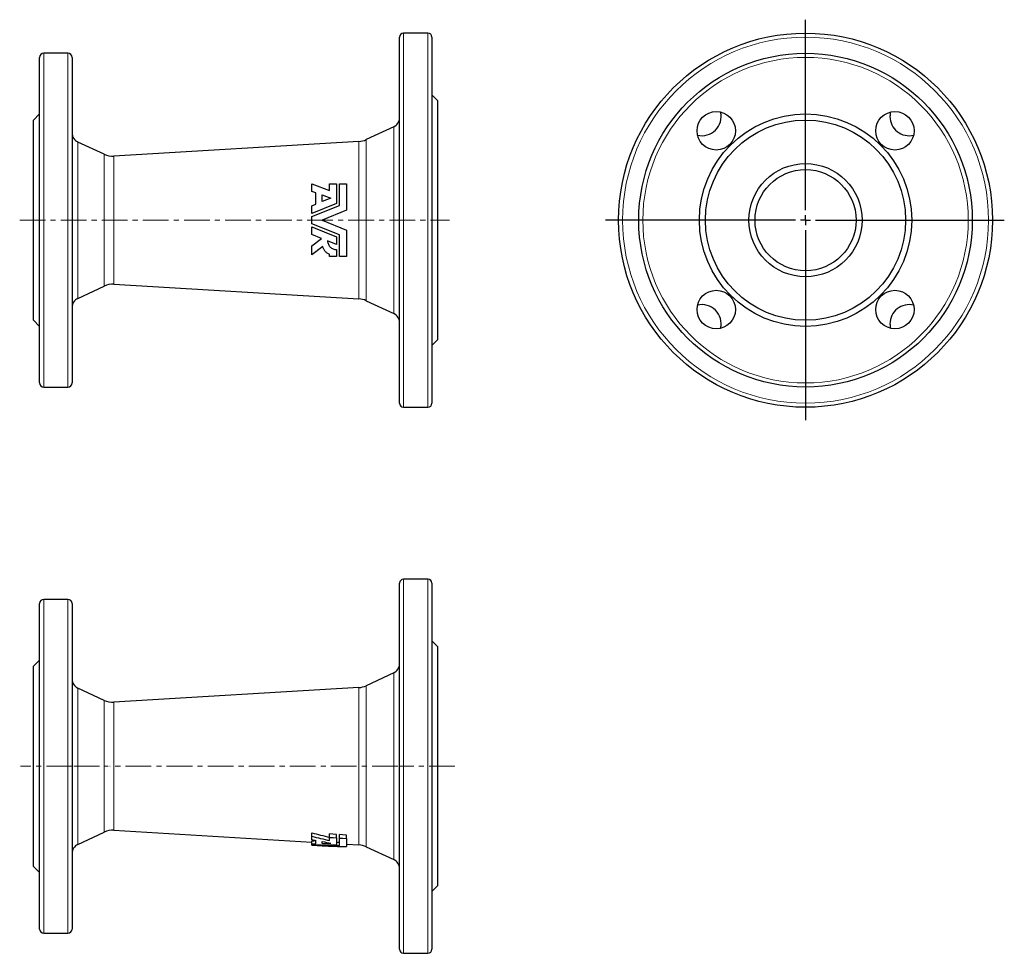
# Model space of a CAD drawing. Header units: millimetres. Extents: x 59 to 546, y 36 to 498.
import ezdxf

# ---------------------------------------------------------------- set-up
doc = ezdxf.new("R2010")
doc.units = ezdxf.units.MM
doc.linetypes.add('CENTERX2', pattern=[20.32, 12.7, -2.54, 2.54, -2.54])
doc.layers.add('FORMAT', color=7, linetype='Continuous')

# ---------------------------------------------------------------- blocks, each defined once
blk = doc.blocks.new('SW_CENTERMARKSYMBOL_0')
at = {"layer": 'FORMAT', "color": 0}
for p, q in [((0, 5), (0, 99.13)), ((-5, 0), (-99.01, 0)), ((0, 0), (-2.5, 0)), ((0, 0), (0, 2.5)), ((0, 0), (0, -2.5)), ((0, 0), (2.5, 0)), ((5, 0), (98.32, 0)), ((0, -5), (0, -98.91))]:
    blk.add_line(p, q, dxfattribs=at)

msp = doc.modelspace()

# ---------------------------------------------------------------- linework, layer by layer
at = {"color": 7, "linetype": 'Continuous', "lineweight": 25}
for p, q in [((247.05, 308.14), (247.05, 489.14)), ((261.05, 491.14), (249.05, 491.14)), ((263.05, 489.14), (263.05, 398.64)), ((69.05, 318.14), (69.05, 479.14)), ((83.05, 481.14), (71.05, 481.14)), ((85.05, 479.14), (85.05, 398.64)), ((266.05, 457.64), (263.05, 460.64)), ((266.05, 398.64), (266.05, 457.64)), ((69.05, 451.14), (66.05, 448.14)), ((66.05, 398.64), (66.05, 448.14)), ((244.17, 444.79), (230.58, 438.46)), ((100.96, 431.22), (87.94, 437.29)), ((226.95, 437.54), (105.79, 430.3)), ((203.71, 412.83), (203.71, 416.64)), ((203.71, 416.64), (212.49, 413.27)), ((212.49, 413.27), (212.49, 416.64)), ((212.49, 416.64), (215.92, 416.64)), ((215.92, 416.64), (215.92, 406.89)), ((217.29, 405.96), (217.29, 416.64)), ((217.29, 416.64), (220.85, 416.64)), ((220.85, 416.64), (220.85, 403.53)), ((205.59, 412.11), (203.71, 412.83)), ((205.59, 406.52), (205.59, 412.11)), ((208.85, 411.22), (213.12, 409.58)), ((208.85, 407.85), (208.85, 411.22)), ((213.12, 409.58), (208.85, 407.85)), ((215.92, 406.89), (203.71, 401.91)), ((203.71, 405.75), (205.59, 406.52)), ((203.71, 400.43), (217.29, 405.96)), ((203.71, 401.91), (203.71, 405.75)), ((203.71, 396.85), (203.71, 400.43)), ((220.85, 403.53), (208.85, 398.64)), ((66.05, 349.14), (66.05, 398.64)), ((85.05, 398.64), (85.05, 318.14)), ((217.29, 391.32), (203.71, 396.85)), ((203.71, 391.53), (203.71, 395.37)), ((203.71, 395.37), (215.92, 390.39)), ((208.85, 398.64), (220.85, 393.75)), ((263.05, 398.64), (263.05, 308.14)), ((266.05, 339.64), (266.05, 398.64)), ((208.51, 389.57), (203.71, 391.53)), ((215.92, 390.39), (215.92, 386.55)), ((217.29, 380.64), (217.29, 391.32)), ((220.85, 393.75), (220.85, 380.64)), ((203.71, 385.95), (208.51, 389.57)), ((203.71, 381.5), (203.71, 385.95)), ((209.14, 385.59), (203.71, 381.5)), ((215.92, 386.55), (211.47, 388.37)), ((212.49, 380.64), (212.49, 381.67)), ((215.92, 380.64), (212.49, 380.64)), ((215.92, 384.07), (215.92, 380.64)), ((220.85, 380.64), (217.29, 380.64)), ((87.94, 359.99), (100.96, 366.06)), ((105.79, 366.98), (226.95, 359.74)), ((230.58, 358.82), (244.17, 352.49)), ((66.05, 349.14), (69.05, 346.14)), ((263.05, 336.64), (266.05, 339.64)), ((71.05, 316.14), (83.05, 316.14)), ((249.05, 306.14), (261.05, 306.14)), ((261.05, 221.14), (249.05, 221.14)), ((247.05, 38.14), (247.05, 219.14)), ((263.05, 219.14), (263.05, 38.14)), ((83.05, 211.14), (71.05, 211.14)), ((69.05, 48.14), (69.05, 209.14)), ((85.05, 209.14), (85.05, 48.14)), ((266.05, 187.64), (263.05, 190.64)), ((266.05, 69.64), (266.05, 187.64)), ((69.05, 181.14), (66.05, 178.14)), ((66.05, 79.14), (66.05, 178.14)), ((244.17, 174.79), (230.58, 168.46)), ((100.96, 161.22), (87.94, 167.29)), ((226.95, 167.54), (105.79, 160.3)), ((87.94, 89.99), (100.96, 96.06)), ((105.79, 96.98), (203.71, 91.13)), ((203.71, 94.03), (203.71, 95.73)), ((203.71, 92.3), (203.71, 94.03)), ((212.49, 93.44), (212.49, 95.13)), ((212.49, 91.91), (212.49, 93.44)), ((215.92, 93.21), (215.92, 94.9)), ((215.92, 93.21), (215.92, 89.76)), ((217.29, 93.12), (217.29, 94.81)), ((217.29, 89.49), (217.29, 93.12)), ((220.85, 92.88), (220.85, 94.57)), ((220.85, 92.88), (220.85, 88.9)), ((203.71, 90.28), (203.71, 91.81)), ((203.71, 89.76), (203.71, 90.28)), ((203.71, 89.67), (203.71, 89.76)), ((203.71, 89.63), (203.71, 89.67)), ((203.71, 89.63), (208.85, 89.32)), ((205.59, 90.32), (205.59, 91.9)), ((208.85, 90.41), (208.85, 91.39)), ((220.85, 90.11), (226.95, 89.74)), ((230.58, 88.82), (244.17, 82.49)), ((66.05, 79.14), (69.05, 76.14)), ((263.05, 66.64), (266.05, 69.64)), ((71.05, 46.14), (83.05, 46.14)), ((249.05, 36.14), (261.05, 36.14))]:
    msp.add_line(p, q, dxfattribs=at)
at = {"color": 8, "linetype": 'Continuous', "lineweight": 18}
for p, q in [((249.05, 491.14), (249.05, 306.14)), ((261.05, 398.64), (261.05, 491.14)), ((71.05, 481.14), (71.05, 316.14)), ((83.05, 398.64), (83.05, 481.14)), ((244.17, 352.49), (244.17, 444.79)), ((230.58, 438.46), (230.58, 358.82)), ((87.94, 437.29), (87.94, 398.64)), ((226.95, 359.74), (226.95, 437.54)), ((100.96, 398.64), (100.96, 431.22)), ((105.79, 430.3), (105.79, 366.98)), ((83.05, 316.14), (83.05, 398.64)), ((87.94, 398.64), (87.94, 359.99)), ((100.96, 366.06), (100.96, 398.64)), ((261.05, 306.14), (261.05, 398.64)), ((249.05, 221.14), (249.05, 36.14)), ((261.05, 36.14), (261.05, 221.14)), ((71.05, 211.14), (71.05, 46.14)), ((83.05, 46.14), (83.05, 211.14)), ((244.17, 82.49), (244.17, 174.79)), ((87.94, 167.29), (87.94, 89.99)), ((226.95, 89.74), (226.95, 167.54)), ((230.58, 168.46), (230.58, 88.82)), ((100.96, 96.06), (100.96, 161.22)), ((105.79, 160.3), (105.79, 96.98))]:
    msp.add_line(p, q, dxfattribs=at)
at = {"color": 7, "linetype": 'Continuous', "lineweight": 25, "flags": 128}
for points in [[(215.92, 94.9), (214.03, 95.03), (212.49, 95.13)], [(212.49, 93.44), (214.22, 93.32), (215.92, 93.21)], [(220.85, 94.57), (218.89, 94.7), (217.29, 94.81)], [(217.29, 93.12), (219.06, 93), (220.85, 92.88)]]:
    msp.add_lwpolyline(points, dxfattribs=at)
at = {"color": 7, "linetype": 'Continuous', "lineweight": 25}
for centre, radius in [((447.89, 398.64), 92.5), ((447.89, 398.64), 82.5), ((403.7, 442.83), 9.5), ((447.89, 398.64), 52.5), ((447.89, 398.64), 49.5), ((492.09, 442.83), 9.5), ((447.89, 398.64), 28), ((447.89, 398.64), 25), ((403.7, 354.45), 9.5), ((492.09, 354.45), 9.5)]:
    msp.add_circle(centre, radius, dxfattribs=at)
at = {"color": 8, "linetype": 'Continuous', "lineweight": 18}
for radius in [90.5, 80.5]:
    msp.add_circle((447.89, 398.64), radius, dxfattribs=at)
at = {"color": 7, "linetype": 'Continuous', "lineweight": 25}
for centre, radius, start, end in [((249.05, 489.14), 2, 90, 180), ((261.05, 489.14), 2, 0, 90), ((71.05, 479.14), 2, 90, 180), ((83.05, 479.14), 2, 0, 90), ((242.05, 449.33), 5, 295, 0), ((396.63, 449.9), 9.5, 256.7569, 13.2431), ((499.16, 449.9), 9.5, 166.7569, 180), ((499.16, 449.9), 9.5, 180, 283.2431), ((90.05, 441.83), 5, 180, 245), ((226.35, 447.52), 10, 273.4175, 295), ((105.19, 440.28), 10, 245, 273.4175), ((105.19, 356.99), 10, 86.5825, 115), ((90.05, 355.45), 5, 115, 180), ((226.35, 349.76), 10, 65, 86.5825), ((396.63, 347.37), 9.5, 346.7569, 103.2431), ((499.16, 347.37), 9.5, 76.7569, 180), ((242.05, 347.95), 5, 0, 65), ((499.16, 347.37), 9.5, 180, 193.2431), ((71.05, 318.14), 2, 180, 270), ((83.05, 318.14), 2, 270, 0), ((249.05, 308.14), 2, 180, 270), ((261.05, 308.14), 2, 270, 0), ((249.05, 219.14), 2, 90, 180), ((261.05, 219.14), 2, 0, 90), ((71.05, 209.14), 2, 90, 180), ((83.05, 209.14), 2, 0, 90), ((242.05, 179.32), 5, 295, 0), ((90.05, 171.82), 5, 180, 245), ((226.35, 177.52), 10, 273.4175, 295), ((105.19, 170.28), 10, 245, 273.4175), ((105.19, 86.99), 10, 86.5825, 115), ((90.05, 85.45), 5, 115, 180), ((226.35, 79.76), 10, 65, 86.5825), ((242.05, 77.95), 5, 0, 65), ((71.05, 48.14), 2, 180, 270), ((83.05, 48.14), 2, 270, 0), ((249.05, 38.14), 2, 180, 270), ((261.05, 38.14), 2, 270, 0)]:
    msp.add_arc(centre, radius, start, end, dxfattribs=at)
for centre, major_axis, ratio, start_param, end_param in [((267.34, 128.64), (107.62, 0), 0.379191, 4.079724, 4.177603), ((267.97, 128.64), (111.63, 0), 0.379191, 4.099006, 4.192329), ((257.79, 128.64), (110.05, 0), 0.379191, 4.198602, 4.218171), ((199.66, 128.64), (91.54, 0), 0.40274, 4.756629, 4.777261), ((200.21, 128.64), (95.31, 0), 0.40274, 4.749068, 4.768875), ((209.85, 128.64), (96.72, 0), 0.40274, 4.648808, 4.775174), ((213.57, 128.64), (97.27, 0), 0.40274, 4.610819, 4.750677), ((258.77, 128.64), (110.2, 0), 0.379191, 4.242231, 4.2852), ((200.21, 128.64), (95.31, 0), 0.40274, 4.803145, 4.848198), ((223.33, 128.64), (98.7, 0), 0.40274, 4.565185, 4.687296), ((213.02, 128.64), (93.5, 0), 0.40274, 4.743466, 4.758145)]:
    msp.add_ellipse(centre, major_axis=major_axis, ratio=ratio, start_param=start_param, end_param=end_param, dxfattribs=at)
for points, knots in [([(212.49, 381.67), (212.06, 381.83), (211.66, 382.05), (211.1, 382.45), (210.92, 382.59), (210.59, 382.9), (210.44, 383.06), (210.01, 383.57), (209.76, 383.95), (209.38, 384.74), (209.23, 385.16), (209.14, 385.59)], [0, 0, 0, 0, 0.25, 0.25, 0.375, 0.375, 0.5, 0.5, 0.75, 0.75, 1, 1, 1, 1]), ([(211.47, 388.37), (211.48, 388.08), (211.52, 387.81), (211.64, 387.26), (211.73, 386.99), (211.95, 386.48), (212.09, 386.23), (212.41, 385.77), (212.59, 385.55), (213, 385.15), (213.22, 384.97), (213.7, 384.65), (213.96, 384.52), (214.49, 384.3), (214.76, 384.21), (215.34, 384.1), (215.63, 384.07), (215.92, 384.07)], [0, 0, 0, 0, 0.125, 0.125, 0.25, 0.25, 0.375, 0.375, 0.5, 0.5, 0.625, 0.625, 0.75, 0.75, 0.875, 0.875, 1, 1, 1, 1])]:
    msp.add_open_spline(points, degree=3, knots=knots, dxfattribs=at)
at = {"layer": 'FORMAT', "linetype": 'CENTERX2', "lineweight": 18}
for p, q in [((59.17, 398.64), (271.82, 398.64)), ((85.05, 128.64), (59.63, 128.64)), ((85.94, 128.64), (102.96, 128.64)), ((246.17, 128.64), (103.79, 128.64)), ((274.37, 128.64), (247.05, 128.64))]:
    msp.add_line(p, q, dxfattribs=at)

# ---------------------------------------------------------------- block references
at = {"layer": 'FORMAT'}
msp.add_blockref('SW_CENTERMARKSYMBOL_0', (447.89, 398.64), dxfattribs=at)

doc.saveas('drawing.dxf')
